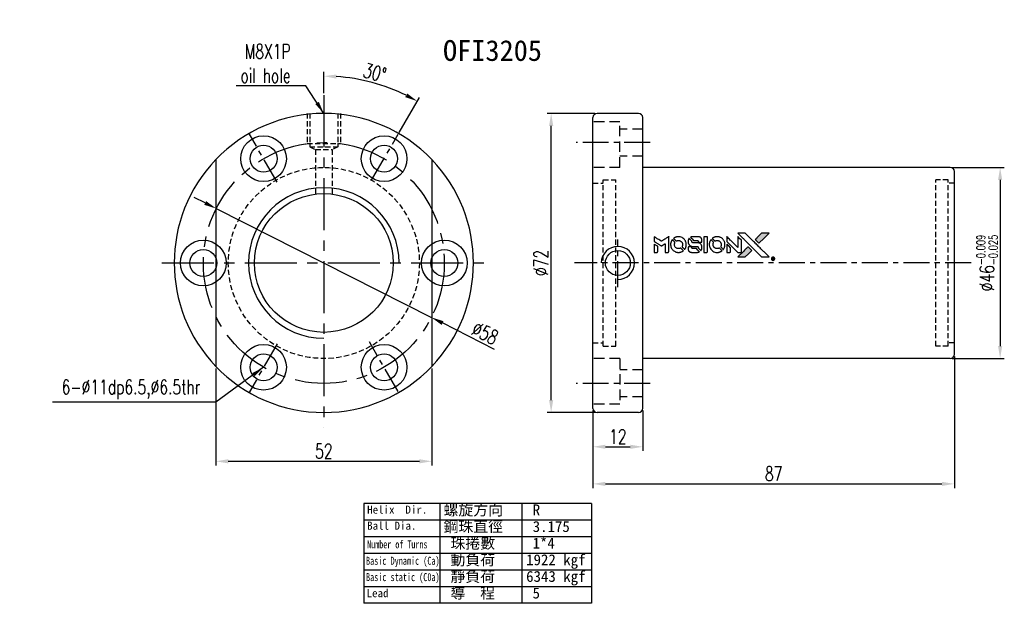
# Model space of a CAD drawing. Extents: x 607 to 844, y 21 to 162.
import ezdxf

# ---------------------------------------------------------------- set-up
doc = ezdxf.new("R2010")
doc.units = 0
doc.header["$MEASUREMENT"] = 0
doc.linetypes.add('CENTER', pattern=[2, 1.25, -0.25, 0.25, -0.25])
doc.linetypes.add('HIDDEN', pattern=[0.375, 0.25, -0.125])
doc.layers.get('0').update_dxf_attribs({"linetype": 'CONTINUOUS'})
for name, color, linetype in [('CEN', 1, 'CENTER'), ('DIM', 4, 'CONTINUOUS'), ('HID', 2, 'HIDDEN'), ('OUT', 3, 'CONTINUOUS')]:
    doc.layers.add(name, color=color, linetype=linetype)
doc.styles.add('CHN', font='SIMPLEX.shx', dxfattribs={"width": 0.7, "bigfont": 'CHINESET.shx'})
doc.styles.add('DIM-7', font='SIMPLEX.shx', dxfattribs={"width": 0.7, "bigfont": 'chineset.shx'})
doc.styles.add('T', font='kaiu.ttf')
doc.dimstyles.get("Standard").update_dxf_attribs({"dimscale": 0, "dimtxt": 4, "dimasz": 3, "dimexe": 1, "dimexo": 0.5, "dimgap": 1, "dimtad": 1, "dimdsep": 46, "dimtxsty": 'CHN', "dimcen": 0.09, "dimclrd": 256, "dimclre": 256, "dimclrt": 256, "dimadec": 0, "dimazin": 0, "dimtp": 1, "dimtm": 1, "dimtfac": 0.6, "dimtix": 1, "dimtmove": 2, "dimatfit": 3, "dimfxl": 1, "dimtvp": 0.85, "dimtolj": 1, "dimarcsym": 0})

# ---------------------------------------------------------------- blocks, each defined once
blk = doc.blocks.new('*D15')
at = {"layer": 'DIM', "color": 0, "lineweight": -2, "transparency": 16777216}
for p, q in [((654.07, 77.65), (654.07, 54.29)), ((706.07, 77.65), (706.07, 54.29)), ((657.07, 55.29), (703.07, 55.29))]:
    blk.add_line(p, q, dxfattribs=at)
at = {"layer": 'DIM', "color": 0, "transparency": 16777216}
for points in [[(657.07, 55.79), (657.07, 54.79), (654.07, 55.29)], [(703.07, 55.79), (703.07, 54.79), (706.07, 55.29)]]:
    blk.add_solid(points, dxfattribs=at)
at = {"layer": 'DIM', "color": 0, "transparency": 16777216, "insert": (680.07, 57.74), "char_height": 3.5, "attachment_point": 5, "style": 'CHN'}
blk.add_mtext('\\A1;52', dxfattribs=at)
blk = doc.blocks.new('*D16')
at = {"layer": 'DIM', "color": 0, "lineweight": -2, "transparency": 16777216}
for p, q in [((744.83, 67.55), (744.83, 57.79)), ((756.83, 67.55), (756.83, 57.79)), ((747.83, 58.79), (753.83, 58.79))]:
    blk.add_line(p, q, dxfattribs=at)
at = {"layer": 'DIM', "color": 0, "transparency": 16777216}
for points in [[(747.83, 59.29), (747.83, 58.29), (744.83, 58.79)], [(753.83, 59.29), (753.83, 58.29), (756.83, 58.79)]]:
    blk.add_solid(points, dxfattribs=at)
at = {"layer": 'DIM', "color": 0, "transparency": 16777216, "insert": (750.83, 61.24), "char_height": 3.5, "attachment_point": 5, "style": 'CHN'}
blk.add_mtext('\\A1;12', dxfattribs=at)
blk = doc.blocks.new('*D17')
at = {"layer": 'DIM', "color": 0, "lineweight": -2, "transparency": 16777216}
for p, q in [((745.33, 139.05), (733.78, 139.05)), ((734.78, 70.05), (734.78, 136.05)), ((745.33, 67.05), (733.78, 67.05))]:
    blk.add_line(p, q, dxfattribs=at)
at = {"layer": 'DIM', "color": 0, "transparency": 16777216}
for points in [[(734.28, 136.05), (735.28, 136.05), (734.78, 139.05)], [(734.28, 70.05), (735.28, 70.05), (734.78, 67.05)]]:
    blk.add_solid(points, dxfattribs=at)
at = {"layer": 'DIM', "color": 0, "transparency": 16777216, "insert": (732.33, 103.05), "char_height": 3.5, "attachment_point": 5, "rotation": 90, "style": 'CHN'}
blk.add_mtext('\\A1;%%C72', dxfattribs=at)
blk = doc.blocks.new('*D18')
at = {"layer": 'DIM', "color": 0, "lineweight": -2, "transparency": 16777216}
for p, q in [((831.33, 126.05), (843.84, 126.05)), ((842.84, 123.05), (842.84, 83.05)), ((831.33, 80.05), (843.84, 80.05))]:
    blk.add_line(p, q, dxfattribs=at)
at = {"layer": 'DIM', "color": 0, "transparency": 16777216}
for points in [[(842.34, 123.05), (843.34, 123.05), (842.84, 126.05)], [(842.34, 83.05), (843.34, 83.05), (842.84, 80.05)]]:
    blk.add_solid(points, dxfattribs=at)
at = {"layer": 'DIM', "color": 0, "transparency": 16777216, "insert": (839.69, 103.05), "char_height": 3.5, "attachment_point": 5, "rotation": 90, "style": 'CHN'}
blk.add_mtext('\\A1;%%C46{\\H2.100000;\\S-0.009^ -0.025;}', dxfattribs=at)
blk = doc.blocks.new('*D19')
at = {"layer": 'DIM', "color": 0, "lineweight": -2, "transparency": 16777216}
for p, q in [((651.51, 117.5), (648.84, 118.85)), ((654.19, 116.14), (705.94, 89.95)), ((721.16, 82.25), (708.62, 88.6))]:
    blk.add_line(p, q, dxfattribs=at)
at = {"layer": 'DIM', "color": 0, "transparency": 16777216}
for points in [[(651.74, 117.94), (651.29, 117.05), (654.19, 116.14)], [(708.84, 89.04), (708.39, 88.15), (705.94, 89.95)]]:
    blk.add_solid(points, dxfattribs=at)
at = {"layer": 'DIM', "color": 0, "transparency": 16777216, "insert": (718.89, 86.15), "char_height": 3.5, "attachment_point": 5, "rotation": 333.1572, "style": 'CHN'}
blk.add_mtext('\\A1;∅58', dxfattribs=at)
blk = doc.blocks.new('*D20')
at = {"layer": 'DIM', "color": 0, "lineweight": -2, "transparency": 16777216}
for p, q in [((680.07, 143.96), (680.07, 149.03)), ((698.22, 134.48), (703.06, 142.87))]:
    blk.add_line(p, q, dxfattribs=at)
blk.add_arc((680.07, 103.05), 44.98, 63.8222, 86.1778, dxfattribs=at)
at = {"layer": 'DIM', "color": 0, "transparency": 16777216}
for points in [[(683.05, 147.43), (683.08, 148.42), (680.07, 148.03)], [(700.14, 143.85), (699.67, 142.97), (702.56, 142)]]:
    blk.add_solid(points, dxfattribs=at)
at = {"layer": 'DIM', "color": 0, "transparency": 16777216, "insert": (692.34, 148.86), "char_height": 3.5, "attachment_point": 5, "rotation": 345, "style": 'CHN'}
blk.add_mtext('\\A1;30°', dxfattribs=at)
blk = doc.blocks.new('*D22')
at = {"layer": 'DIM', "color": 0, "lineweight": -2, "transparency": 16777216}
for p, q in [((831.83, 80.55), (831.83, 48.86)), ((744.83, 67.55), (744.83, 48.86)), ((747.83, 49.86), (828.83, 49.86))]:
    blk.add_line(p, q, dxfattribs=at)
at = {"layer": 'DIM', "color": 0, "transparency": 16777216}
for points in [[(747.83, 50.36), (747.83, 49.36), (744.83, 49.86)], [(828.83, 50.36), (828.83, 49.36), (831.83, 49.86)]]:
    blk.add_solid(points, dxfattribs=at)
at = {"layer": 'DIM', "color": 0, "transparency": 16777216, "insert": (788.33, 52.31), "char_height": 3.5, "attachment_point": 5, "style": 'CHN'}
blk.add_mtext('\\A1;87', dxfattribs=at)

msp = doc.modelspace()

# ---------------------------------------------------------------- hatches: boundary and pattern name
at = {"linetype": 'Continuous'}
h = msp.add_hatch(color=256, dxfattribs=at)
h.dxf.hatch_style = 1
h.paths.add_polyline_path([(787.23, 110.244), (786.335, 110.244), (785.44, 110.244), (784.67, 109.468, 0.000288), (784.374, 109.17, 0.000479), (784.125, 108.918, 0.000013), (783.9, 108.69, 0.197177), (783.899, 108.687, 0.1112764), (783.899, 108.685, 0.0015954), (784.172, 108.409, 0.0005055), (784.342, 108.239), (784.785, 107.795), (786.007, 109.02)])
h.paths.add_polyline_path([(782.258, 105.272), (783.041, 106.055), (782.596, 106.499, 0.000476), (782.426, 106.67, 0.0015067), (782.15, 106.943, 0.2256647), (782.146, 106.943, 0.0011115), (781.772, 106.571, 0.0003511), (781.54, 106.339, 0.000108), (780.561, 105.355, 0.0006916), (780.066, 104.857, 0.0000771), (779.724, 104.511, 0.1975269), (779.719, 104.499, 0.2961744), (779.722, 104.494, 0.0041949), (780.161, 104.489, 0.0005293), (780.597, 104.489), (781.474, 104.489)])

# ---------------------------------------------------------------- linework, layer by layer
for points in [[(759.54, 108.81), (759.54, 108.241), (759.697, 108.145, -0.000297), (759.792, 108.087, -0.000037), (760.001, 107.959, -0.000043), (760.249, 107.807, -0.000036), (760.513, 107.645, 0.000044), (760.771, 107.487, 0.000063), (761.001, 107.346, 0.000035), (761.196, 107.227, 0.0009), (761.249, 107.194), (761.324, 107.148), (761.425, 107.21, 0.001175), (761.482, 107.245, 0.000208), (761.59, 107.312, 0.000225), (761.716, 107.391, 0.000203), (761.847, 107.473, -0.000711), (761.972, 107.55, -0.001119), (762.079, 107.617, -0.000263), (762.173, 107.674, -0.04589), (762.184, 107.68, -0.519312), (762.193, 107.673, -0.001914), (762.196, 107.521, -0.003124), (762.198, 107.269, -0.000285), (762.198, 106.641), (762.198, 105.597), (762.562, 105.597, 0.001727), (762.823, 105.598, 0.025279), (762.915, 105.604, 0.073886), (762.969, 105.618, 0.07426), (763.016, 105.647, 0.03264), (763.028, 105.658, 0.01784), (763.041, 105.674, 0.017712), (763.054, 105.691, 0.026854), (763.063, 105.706), (763.082, 105.743), (763.085, 107.563), (763.087, 109.384), (763.067, 109.371, -0.004595), (763.053, 109.362, -0.00016), (762.998, 109.327, -0.000298), (762.932, 109.286, -0.000208), (762.858, 109.241, 0.000986), (762.641, 109.106, 0.00025), (762.29, 108.886, 0.000268), (761.915, 108.651, 0.000436), (761.597, 108.451, -0.002932), (761.492, 108.386, -0.004718), (761.402, 108.332, -0.001113), (761.323, 108.285, -0.227179), (761.314, 108.285, -0.045982), (761.305, 108.289, -0.000145), (761.199, 108.354, -0.000825), (761.079, 108.428, -0.000517), (760.938, 108.515, 0.000056), (760.457, 108.814, 0.000289), (760.191, 108.979, 0.000481), (759.993, 109.102, 0.000418), (759.785, 109.23), (759.54, 109.38)], [(765.221, 109.363, 0.024131), (765.059, 109.338, 0.022344), (764.896, 109.297, 0.021883), (764.734, 109.241, 0.020884), (764.575, 109.17, 0.010669), (764.485, 109.122, 0.010389), (764.396, 109.071, 0.010913), (764.317, 109.02, 0.022227), (764.257, 108.977), (764.235, 108.959), (764.521, 108.678, 0.002452), (764.633, 108.569, 0.003628), (764.732, 108.475, 0.001662), (764.818, 108.395, 0.070159), (764.838, 108.381, 0.047671), (764.854, 108.375, 0.018624), (764.878, 108.369, 0.017921), (764.904, 108.365, 0.018804), (764.93, 108.362, 0.018255), (764.966, 108.362, 0.041312), (764.993, 108.365, 0.037164), (765.021, 108.372, 0.012342), (765.061, 108.387, -0.015101), (765.156, 108.422, -0.035998), (765.23, 108.441, -0.033244), (765.308, 108.449, -0.011249), (765.423, 108.452, -0.004059), (765.517, 108.451, -0.019693), (765.57, 108.448, -0.027943), (765.614, 108.442, -0.014411), (765.668, 108.429, -0.033089), (765.796, 108.385, -0.033887), (765.915, 108.325, -0.034021), (766.026, 108.25, -0.033942), (766.125, 108.16, -0.02816), (766.213, 108.057, -0.035032), (766.283, 107.952, -0.035269), (766.337, 107.839, -0.029196), (766.378, 107.712, -0.037862), (766.405, 107.565, -0.043657), (766.407, 107.424, -0.043064), (766.385, 107.282, -0.035184), (766.338, 107.136, 0.033699), (766.316, 107.067, 0.052815), (766.307, 107.005, 0.059167), (766.311, 106.948, 0.058972), (766.329, 106.893, 0.059208), (766.356, 106.851, 0.021125), (766.402, 106.797, 0.008691), (766.489, 106.709, 0.000851), (766.701, 106.499, 0.001873), (766.81, 106.393, 0.013884), (766.864, 106.344, 0.022355), (766.897, 106.318, 0.341453), (766.91, 106.319, 0.073011), (766.937, 106.349, 0.004587), (767.002, 106.449, 0.00748), (767.066, 106.552, 0.016837), (767.111, 106.633, 0.028606), (767.197, 106.83, 0.031352), (767.258, 107.03, 0.031004), (767.293, 107.238, 0.0268), (767.305, 107.459, 0.026698), (767.293, 107.693, 0.03002), (767.255, 107.915, 0.030357), (767.192, 108.129, 0.028554), (767.102, 108.339, 0.062944), (766.843, 108.727, 0.062206), (766.495, 109.041, 0.062448), (766.081, 109.258, 0.064355), (765.631, 109.363, 0.017377), (765.541, 109.369, 0.008369), (765.426, 109.371, 0.008367), (765.31, 109.369, 0.01757)], [(768.75, 109.367, 0.018538), (768.693, 109.359, 0.010695), (768.625, 109.346, 0.01068), (768.558, 109.331, 0.017678), (768.501, 109.314, 0.013849), (768.438, 109.291, 0.011814), (768.372, 109.263, 0.004513), (768.311, 109.235, 0.290035), (768.305, 109.226, 0.196418), (768.307, 109.221, 0.000124), (768.416, 109.11, 0.001477), (768.537, 108.987, 0.000898), (768.681, 108.843), (769.058, 108.467), (769.528, 108.464, -0.001471), (769.884, 108.461, -0.028714), (769.994, 108.454, -0.097073), (770.055, 108.434, -0.084199), (770.108, 108.391, -0.042698), (770.133, 108.357, -0.053912), (770.15, 108.322, -0.051004), (770.159, 108.283, -0.032967), (770.162, 108.236, 0.00807), (770.162, 108.212, 0.003023), (770.164, 108.178, 0.002994), (770.166, 108.141, 0.003629), (770.168, 108.107), (770.173, 108.026), (770.534, 108.026, 0.001618), (770.706, 108.027, 0.005206), (770.82, 108.029, 0.00535), (770.9, 108.032, 0.060675), (770.931, 108.037, 0.048484), (770.948, 108.044, 0.02389), (770.968, 108.056, 0.022812), (770.989, 108.071, 0.02462), (771.008, 108.088, 0.061781), (771.045, 108.133, 0.080179), (771.065, 108.182, 0.048561), (771.075, 108.253, 0.010021), (771.077, 108.378, 0.016602), (771.072, 108.546, 0.031409), (771.054, 108.68, 0.036474), (771.022, 108.797, 0.03439), (770.974, 108.91, 0.065928), (770.849, 109.089, 0.069066), (770.685, 109.226, 0.065697), (770.482, 109.318, 0.051559), (770.244, 109.363, 0.020904), (770.117, 109.369, 0.000451), (769.494, 109.371, 0.000419), (768.868, 109.372, 0.022759)], [(771.511, 107.487), (771.513, 105.602), (771.883, 105.602), (772.253, 105.602), (772.296, 105.624, 0.071429), (772.333, 105.65, 0.054799), (772.365, 105.688, 0.053585), (772.388, 105.732, 0.060698), (772.4, 105.779, 0.033975), (772.406, 105.856, 0.000112), (772.406, 106.815, 0.000726), (772.404, 107.754, 0.001084), (772.4, 108.574), (772.394, 109.373), (771.951, 109.373), (771.508, 109.373)], [(774.518, 109.363, 0.023681), (774.362, 109.339, 0.022402), (774.205, 109.3, 0.021929), (774.05, 109.246, 0.020503), (773.896, 109.178, 0.013745), (773.808, 109.132, 0.009767), (773.713, 109.075, 0.009658), (773.625, 109.019, 0.027804), (773.568, 108.976), (773.547, 108.958), (773.823, 108.681, 0.002053), (773.957, 108.548, 0.006738), (774.047, 108.462, 0.007826), (774.111, 108.404, 0.063909), (774.144, 108.382, 0.061532), (774.193, 108.365, 0.068674), (774.244, 108.361, 0.052072), (774.304, 108.37, 0.019648), (774.385, 108.396, -0.018366), (774.485, 108.427, -0.0288), (774.573, 108.446, -0.029061), (774.662, 108.455, -0.019155), (774.764, 108.455, -0.053809), (774.986, 108.422, -0.058833), (775.188, 108.343, -0.058566), (775.368, 108.219, -0.052525), (775.521, 108.052, -0.044733), (775.607, 107.911, -0.040573), (775.67, 107.752, -0.041123), (775.706, 107.587, -0.04951), (775.712, 107.429, -0.017369), (775.704, 107.354, -0.024255), (775.692, 107.289, -0.023787), (775.674, 107.224, -0.015798), (775.646, 107.151, 0.010631), (775.628, 107.105, 0.033653), (775.619, 107.073, 0.037806), (775.615, 107.042, 0.016307), (775.614, 107.001, 0.068179), (775.625, 106.921, 0.095747), (775.657, 106.857, 0.033418), (775.733, 106.771, 0.002133), (775.972, 106.537, 0.001452), (776.108, 106.406, 0.012393), (776.17, 106.349, 0.020479), (776.207, 106.319, 0.344362), (776.222, 106.32, 0.074287), (776.251, 106.353, 0.005454), (776.317, 106.455, 0.008391), (776.381, 106.562, 0.017097), (776.428, 106.648, 0.027375), (776.504, 106.827, 0.02835), (776.559, 107.012, 0.027723), (776.594, 107.205, 0.023913), (776.61, 107.41, 0.027047), (776.604, 107.657, 0.031685), (776.57, 107.889, 0.032425), (776.509, 108.109, 0.031013), (776.419, 108.324, 0.037914), (776.268, 108.578, 0.040153), (776.083, 108.801, 0.039834), (775.863, 108.993, 0.036173), (775.609, 109.155, 0.040752), (775.36, 109.264, 0.035885), (775.085, 109.337, 0.035491), (774.8, 109.371, 0.037615)], [(777.052, 108.819), (777.052, 108.246), (778.379, 106.922), (779.706, 105.598), (780.075, 105.6, 0.0008), (780.313, 105.601, 0.010795), (780.4, 105.604, 0.030495), (780.448, 105.61, 0.080372), (780.48, 105.621, 0.03816), (780.512, 105.641, 0.041799), (780.539, 105.665, 0.042486), (780.561, 105.694, 0.042078), (780.578, 105.725, 0.099276), (780.588, 105.77, 0.003302), (780.591, 105.954, 0.002586), (780.593, 106.276, 0.000204), (780.591, 107.133), (780.589, 108.506), (780.147, 108.946), (779.706, 109.386), (779.701, 108.067), (779.697, 106.748), (778.399, 108.052, 0.000253), (777.899, 108.554, 0.000412), (777.475, 108.979, 0.000041), (777.095, 109.359, 0.041338), (777.077, 109.374), (777.052, 109.391)], [(780.771, 109.168, -0.000056), (781.306, 108.632, -0.000021), (782.057, 107.879, -0.000021), (782.875, 107.059, -0.000025), (783.642, 106.29), (785.439, 104.489), (786.33, 104.491), (787.22, 104.493), (786.019, 105.702, 0.000274), (785.442, 106.283, 0.000123), (784.682, 107.045, 0.000121), (783.879, 107.851, 0.000165), (783.154, 108.577), (781.49, 110.244), (780.593, 110.244), (779.697, 110.244)], [(784.67, 109.468, 0.000288), (784.374, 109.17, 0.000479), (784.125, 108.918, 0.000013), (783.9, 108.69, 0.197177), (783.899, 108.687, 0.197497), (783.9, 108.683, 0.00004), (784.029, 108.553, 0.000836), (784.172, 108.409, 0.000505), (784.342, 108.239), (784.785, 107.795), (786.007, 109.02), (787.23, 110.244), (786.335, 110.244), (785.44, 110.244)], [(759.54, 106.601), (759.54, 105.597), (759.906, 105.597, 0.000842), (760.138, 105.598, 0.010591), (760.226, 105.6, 0.028995), (760.275, 105.605, 0.069543), (760.31, 105.616, 0.051063), (760.343, 105.635, 0.039932), (760.373, 105.662, 0.039414), (760.4, 105.695, 0.045845), (760.419, 105.729, 0.094811), (760.428, 105.764, 0.007124), (760.431, 105.862, 0.004713), (760.433, 106.03, 0.000534), (760.433, 106.411), (760.433, 107.062), (760.341, 107.119, 0.000828), (760.073, 107.284, 0.000879), (759.81, 107.445, 0.000048), (759.552, 107.602, 0.137596), (759.544, 107.604, 0.413028), (759.543, 107.602, 0.000016), (759.542, 107.309, 0.000623), (759.541, 106.985, 0.000374)], [(763.891, 108.596, 0.064158), (763.657, 108.159, 0.06356), (763.541, 107.675, 0.064004), (763.551, 107.181, 0.066747), (763.686, 106.713, 0.04321), (763.846, 106.42, 0.044737), (764.053, 106.163, 0.044901), (764.301, 105.947, 0.044184), (764.585, 105.778, 0.026293), (764.8, 105.688, 0.033344), (765.008, 105.629, 0.033227), (765.223, 105.597, 0.025815), (765.458, 105.591, 0.023119), (765.684, 105.607, 0.031044), (765.885, 105.644, 0.031337), (766.079, 105.705, 0.024258), (766.282, 105.795, 0.015622), (766.353, 105.833, 0.008495), (766.438, 105.884, 0.008415), (766.519, 105.937, 0.020814), (766.575, 105.979), (766.601, 106), (766.33, 106.274, 0.002843), (766.127, 106.477, 0.033917), (766.043, 106.549, 0.087906), (765.98, 106.581, 0.073302), (765.906, 106.592, 0.022047), (765.87, 106.59, 0.026465), (765.836, 106.585, 0.022233), (765.798, 106.576, 0.009985), (765.75, 106.561, -0.039011), (765.575, 106.518, -0.044398), (765.403, 106.504, -0.045096), (765.234, 106.521, -0.04265), (765.067, 106.569, -0.071154), (764.832, 106.698, -0.068827), (764.639, 106.89, -0.068713), (764.505, 107.127, -0.070507), (764.442, 107.39, -0.028605), (764.438, 107.502, -0.031418), (764.447, 107.611, -0.031044), (764.47, 107.718, -0.02668), (764.507, 107.828, 0.038913), (764.527, 107.893, 0.043732), (764.535, 107.958, 0.047754), (764.532, 108.017, 0.075756), (764.518, 108.066, 0.07294), (764.501, 108.091, 0.003456), (764.432, 108.166, 0.005023), (764.341, 108.261, 0.002422), (764.223, 108.38, 0.000819), (764.116, 108.488, 0.001349), (764.026, 108.578, 0.0001), (763.944, 108.658, 0.205335), (763.941, 108.66, 0.219821), (763.938, 108.658, 0.002494), (763.924, 108.641, 0.007089), (763.908, 108.62, 0.004494)], [(767.874, 106.927, 0.065483), (767.831, 106.905, 0.053271), (767.791, 106.872, 0.052018), (767.759, 106.83, 0.0556), (767.736, 106.783, 0.036839), (767.728, 106.753, 0.026922), (767.723, 106.718, 0.016905), (767.721, 106.67, 0.004317), (767.721, 106.592, 0.016369), (767.727, 106.429, 0.029936), (767.744, 106.298, 0.03418), (767.774, 106.181, 0.031327), (767.821, 106.067, 0.046935), (767.906, 105.927, 0.054053), (768.012, 105.813, 0.053701), (768.141, 105.723, 0.045364), (768.293, 105.657, 0.032479), (768.428, 105.621, 0.03386), (768.565, 105.605, 0.013578), (768.779, 105.599, 0.001155), (769.331, 105.6, 0.000413), (769.804, 105.602, 0.005008), (769.986, 105.605, 0.013199), (770.089, 105.611, 0.033956), (770.163, 105.622, 0.013909), (770.239, 105.64, 0.010864), (770.321, 105.665, 0.010938), (770.396, 105.691, 0.028702), (770.448, 105.714), (770.487, 105.734), (770.107, 106.119), (769.726, 106.505), (769.282, 106.504, -0.001504), (769.092, 106.505, -0.00328), (768.946, 106.506, -0.001901), (768.832, 106.509, -0.061333), (768.805, 106.513, -0.063621), (768.766, 106.529, -0.048633), (768.729, 106.556, -0.046769), (768.696, 106.591, -0.047961), (768.671, 106.63, -0.02678), (768.656, 106.664, -0.050957), (768.648, 106.693, -0.029398), (768.644, 106.732, -0.00401), (768.641, 106.813), (768.637, 106.944), (768.28, 106.944, 0.001061), (768.066, 106.943, 0.009147), (767.971, 106.941, 0.020721), (767.914, 106.936, 0.051619)], [(767.924, 108.878, 0.023289), (767.867, 108.788, 0.026845), (767.821, 108.697, 0.026047), (767.783, 108.6, 0.019751), (767.753, 108.489, 0.013249), (767.74, 108.427, 0.025169), (767.733, 108.376, 0.016532), (767.73, 108.313, 0.002937), (767.729, 108.193, 0.003317), (767.73, 108.087, 0.011808), (767.732, 108.019, 0.01777), (767.737, 107.968, 0.021476), (767.745, 107.921, 0.04325), (767.808, 107.72, 0.045753), (767.903, 107.538, 0.04649), (768.028, 107.378, 0.047672), (768.18, 107.246, 0.025315), (768.245, 107.204, 0.015208), (768.326, 107.161, 0.01512), (768.411, 107.122, 0.022488), (768.487, 107.093, 0.027857), (768.606, 107.063, 0.034138), (768.72, 107.048, 0.014286), (768.894, 107.042, 0.00124), (769.336, 107.041, -0.00103), (769.607, 107.04, -0.002552), (769.805, 107.038, -0.001594), (769.956, 107.036, -0.047676), (769.994, 107.031, -0.085307), (770.06, 107.005, -0.097789), (770.11, 106.959, -0.085947), (770.143, 106.892, -0.051339), (770.159, 106.805, 0.014634), (770.162, 106.775, 0.015028), (770.167, 106.746, 0.014927), (770.173, 106.721, 0.059415), (770.179, 106.706, 0.070595), (770.202, 106.674, 0.00028), (770.515, 106.358, 0.000111), (770.835, 106.034, 0.200239), (770.849, 106.029, 0.268906), (770.857, 106.034, 0.001866), (770.902, 106.112, 0.007532), (770.942, 106.187, 0.017818), (770.97, 106.244, 0.013256), (770.996, 106.308, 0.011636), (771.019, 106.375, 0.011528), (771.04, 106.445, 0.012303), (771.057, 106.513, 0.0423), (771.071, 106.62, 0.013657), (771.074, 106.78, 0.013857), (771.068, 106.942, 0.037428), (771.052, 107.056, 0.014927), (771.034, 107.131, 0.0122), (771.009, 107.211, 0.012518), (770.983, 107.285, 0.023062), (770.956, 107.344, 0.065961), (770.813, 107.557, 0.06055), (770.614, 107.732, 0.059676), (770.377, 107.856, 0.060497), (770.118, 107.92, 0.025683), (770.063, 107.924, 0.001528), (769.895, 107.927, 0.002124), (769.684, 107.929, 0.001173), (769.425, 107.929, -0.000809), (768.972, 107.93, -0.017164), (768.838, 107.935, -0.063931), (768.767, 107.95, -0.108429), (768.716, 107.981, -0.052941), (768.687, 108.015, -0.063675), (768.668, 108.052, -0.050562), (768.656, 108.1, -0.020337), (768.649, 108.167, 0.009897), (768.645, 108.208, 0.016482), (768.641, 108.243, 0.019019), (768.635, 108.27, 0.06043), (768.628, 108.287, 0.076267), (768.599, 108.327, 0.00054), (768.303, 108.619, 0.000307), (768, 108.918, 0.142594), (767.976, 108.931, 0.232419), (767.969, 108.929, 0.022995), (767.956, 108.917, 0.024627), (767.941, 108.9, 0.015407)], [(773.195, 108.593, 0.018008), (773.142, 108.511, 0.009842), (773.082, 108.408, 0.009807), (773.026, 108.301, 0.015716), (772.982, 108.207, 0.048467), (772.876, 107.869, 0.045841), (772.834, 107.511, 0.046006), (772.859, 107.153, 0.049638), (772.948, 106.815, 0.064819), (773.181, 106.375, 0.06695), (773.517, 106.014, 0.066691), (773.937, 105.755, 0.063505), (774.418, 105.609, 0.03135), (774.541, 105.596, 0.010439), (774.722, 105.593, 0.010391), (774.903, 105.596, 0.032408), (775.024, 105.609, 0.015696), (775.166, 105.639, 0.018095), (775.3, 105.676, 0.018551), (775.428, 105.721, 0.018352), (775.552, 105.777, 0.015568), (775.634, 105.82, 0.009832), (775.727, 105.875, 0.009795), (775.814, 105.932, 0.023727), (775.876, 105.978), (775.9, 105.998), (775.629, 106.273, 0.001528), (775.476, 106.428, 0.010022), (775.397, 106.504, 0.019586), (775.346, 106.547, 0.061865), (775.308, 106.571, 0.055054), (775.249, 106.589, 0.061607), (775.191, 106.594, 0.048725), (775.123, 106.584, 0.020221), (775.033, 106.558, -0.017722), (774.936, 106.53, -0.02685), (774.851, 106.513, -0.02759), (774.765, 106.506, -0.020233), (774.67, 106.506, -0.04793), (774.489, 106.533, -0.048386), (774.317, 106.593, -0.047866), (774.157, 106.686, -0.044964), (774.015, 106.81, -0.04333), (773.896, 106.958, -0.050921), (773.811, 107.116, -0.051473), (773.761, 107.287, -0.0459), (773.744, 107.472, -0.019014), (773.747, 107.561, -0.024114), (773.757, 107.643, -0.025081), (773.775, 107.721, -0.023892), (773.8, 107.798, 0.008624), (773.823, 107.858, 0.026486), (773.835, 107.9, 0.035074), (773.84, 107.936, 0.02756), (773.842, 107.976, 0.087163), (773.829, 108.039, 0.073291), (773.795, 108.099, 0.028074), (773.721, 108.183, 0.002594), (773.524, 108.382), (773.244, 108.662)], [(777.052, 106.596), (777.052, 105.597), (777.425, 105.599), (777.797, 105.602), (777.841, 105.629, 0.03146), (777.86, 105.642, 0.026444), (777.879, 105.66, 0.026444), (777.896, 105.679, 0.031457), (777.91, 105.698), (777.937, 105.741), (777.939, 106.236), (777.942, 106.731), (777.504, 107.163, 0.000745), (777.336, 107.329, 0.001228), (777.193, 107.468, 0.000087), (777.064, 107.593, 0.195134), (777.059, 107.595, 0.412117), (777.057, 107.592, 0.000048), (777.054, 107.302, 0.00109), (777.053, 106.979, 0.000653)], [(781.54, 106.339, 0.000108), (780.561, 105.355, 0.000692), (780.065, 104.856, 0.000077), (779.724, 104.511, 0.197527), (779.719, 104.499, 0.410182), (779.725, 104.493, 0.000493), (779.907, 104.491, 0.002424), (780.16, 104.489, 0.000529), (780.597, 104.489), (781.474, 104.489), (782.258, 105.272), (783.041, 106.055), (782.596, 106.499, 0.000476), (782.426, 106.67, 0.000789), (782.281, 106.813, 0.000035), (782.151, 106.943, 0.19758), (782.148, 106.944, 0.198396), (782.144, 106.943, 0.000019), (781.967, 106.766, 0.000582), (781.772, 106.571, 0.000351)], [(788.081, 104.457, 0.082374), (787.966, 104.405, 0.083404), (787.875, 104.319, 0.082663), (787.816, 104.206, 0.07897), (787.796, 104.079, 0.084941), (787.82, 103.937, 0.08953), (787.89, 103.814, 0.090743), (787.998, 103.725, 0.090193), (788.13, 103.679, 0.10067), (788.28, 103.686, 0.099454), (788.417, 103.751, 0.097736), (788.519, 103.865, 0.09365), (788.572, 104.011, 0.07584), (788.574, 104.123, 0.068415), (788.542, 104.234, 0.068328), (788.482, 104.333, 0.075277), (788.398, 104.409, 0.059367), (788.328, 104.444, 0.048986), (788.246, 104.465, 0.048519), (788.161, 104.47, 0.055347)], [(788.026, 104.071), (788.026, 103.846), (788.052, 103.846), (788.078, 103.846), (788.081, 103.941), (788.083, 104.035), (788.138, 104.038), (788.193, 104.041), (788.231, 103.981, -0.003356), (788.248, 103.955, -0.002757), (788.264, 103.928, -0.002784), (788.28, 103.902, -0.007382), (788.29, 103.884, 0.019487), (788.303, 103.862, 0.098302), (788.313, 103.852, 0.116932), (788.325, 103.848, 0.032798), (788.345, 103.846), (788.38, 103.846), (788.355, 103.888, 0.005748), (788.343, 103.908, 0.002522), (788.327, 103.934, 0.002495), (788.31, 103.962, 0.00334), (788.293, 103.987), (788.256, 104.044), (788.286, 104.06, 0.066516), (788.316, 104.081, 0.085926), (788.337, 104.107, 0.082934), (788.348, 104.14, 0.05747), (788.349, 104.179, 0.023576), (788.346, 104.201, 0.043538), (788.342, 104.22, 0.050891), (788.335, 104.235, 0.049897), (788.325, 104.248, 0.067884), (788.295, 104.272, 0.077412), (788.262, 104.286, 0.049266), (788.215, 104.293, 0.012208), (788.136, 104.295), (788.026, 104.295)], [(788.267, 104.224, -0.120545), (788.283, 104.203, -0.09136), (788.29, 104.174, -0.087576), (788.287, 104.144, -0.098026), (788.273, 104.118, -0.079907), (788.26, 104.106, -0.087697), (788.245, 104.1, -0.041371), (788.22, 104.096, -0.005557), (788.168, 104.094), (788.079, 104.091), (788.079, 104.167), (788.079, 104.242), (788.161, 104.242, -0.007471), (788.207, 104.242, -0.035301), (788.233, 104.239, -0.060486), (788.251, 104.234, -0.063546)]]:
    msp.add_lwpolyline(points, format="xyb", close=True)
at = {"layer": 'CEN', "color": 7, "ltscale": 10}
for p, q in [((680.067, 143.46), (680.067, 63.449)), ((641.067, 103.047), (719.067, 103.047))]:
    msp.add_line(p, q, dxfattribs=at)
at = {"layer": 'CEN', "color": 7, "ltscale": 5}
for p, q in [((668.837, 122.496), (662.067, 134.223)), ((691.559, 122.952), (697.965, 134.048)), ((758.618, 132.047), (740.83, 132.047)), ((750.83, 97.199), (750.83, 108.732)), ((835.83, 103.047), (740.419, 103.047)), ((668.837, 83.597), (662.067, 71.87)), ((697.933, 72.101), (691.018, 84.078)), ((758.618, 74.047), (740.83, 74.047))]:
    msp.add_line(p, q, dxfattribs=at)
at = {"layer": 'CEN', "color": 7, "ltscale": 10}
msp.add_circle((680.067, 103.047), 29, dxfattribs=at)
at = {"layer": 'DIM', "color": 7}
for p, q in [((744.459, 45.123), (689.703, 45.123)), ((689.703, 45.123), (689.703, 21.103)), ((707.955, 45.123), (707.955, 21.103)), ((727.707, 45.123), (727.707, 21.103)), ((744.459, 45.123), (744.459, 21.103)), ((744.459, 41.119), (689.703, 41.119)), ((744.459, 37.116), (689.703, 37.116)), ((744.459, 33.113), (689.703, 33.113)), ((744.459, 29.11), (689.703, 29.11)), ((744.459, 25.107), (689.703, 25.107)), ((744.459, 21.103), (689.703, 21.103))]:
    msp.add_line(p, q, dxfattribs=at)
for centre, radius in [((651.067, 103.047), 5.5), ((709.067, 103.047), 5.5), ((651.067, 103.047), 3.25), ((709.067, 103.047), 3.25)]:
    msp.add_circle(centre, radius, dxfattribs=at)
for radius, start, end in [(36, 136.23826, 223.76174), (36, 316.23826, 43.76174), (18.125, 0, 270)]:
    msp.add_arc((680.067, 103.047), radius, start, end, dxfattribs=at)
at = {"layer": 'DIM', "color": 7, "ltscale": 5}
msp.add_arc((750.83, 103.047), 4, 270, 180, dxfattribs=at)
at = {"layer": 'HID', "color": 7, "ltscale": 5}
for p, q in [((676.067, 139.047), (676.067, 131.847)), ((676.667, 139.047), (676.667, 131.047)), ((683.467, 139.047), (683.467, 131.047)), ((684.067, 139.047), (684.067, 131.847)), ((676.067, 131.847), (684.067, 131.847)), ((676.667, 131.047), (678.067, 130.347)), ((676.667, 131.047), (683.467, 131.047)), ((678.067, 130.347), (678.067, 119.626)), ((678.067, 130.347), (682.067, 130.347)), ((683.467, 131.047), (682.067, 130.347)), ((682.067, 130.347), (682.067, 119.626)), ((744.83, 122.297), (747.33, 122.297)), ((747.33, 83.047), (747.33, 123.047)), ((747.33, 123.047), (750.33, 123.047)), ((750.33, 83.047), (750.33, 123.047)), ((827.33, 83.047), (827.33, 123.047)), ((830.33, 123.047), (827.33, 123.047)), ((830.33, 83.047), (830.33, 123.047)), ((831.83, 122.297), (830.33, 122.297)), ((744.83, 83.797), (747.33, 83.797)), ((747.33, 83.047), (750.33, 83.047)), ((830.33, 83.047), (827.33, 83.047)), ((831.83, 83.797), (830.33, 83.797))]:
    msp.add_line(p, q, dxfattribs=at)
at = {"layer": 'HID', "color": 7, "ltscale": 10}
for p, q in [((751.33, 137.047), (744.83, 137.047)), ((751.33, 126.047), (751.33, 137.047)), ((756.83, 135.297), (751.33, 135.297)), ((756.83, 128.797), (751.33, 128.797)), ((751.33, 126.047), (744.83, 126.047)), ((751.33, 80.047), (744.83, 80.047)), ((751.33, 80.047), (751.33, 69.047)), ((756.83, 77.297), (751.33, 77.297)), ((751.33, 69.047), (744.83, 69.047)), ((756.83, 70.797), (751.33, 70.797))]:
    msp.add_line(p, q, dxfattribs=at)
at = {"layer": 'HID', "color": 7, "ltscale": 5}
msp.add_circle((680.067, 103.047), 23, dxfattribs=at)
at = {"layer": 'OUT', "color": 7, "ltscale": 5}
for p, q in [((744.83, 68.047), (744.83, 138.047)), ((755.83, 139.047), (745.83, 139.047)), ((756.83, 68.047), (756.83, 138.047)), ((830.83, 126.047), (756.83, 126.047)), ((831.83, 81.047), (831.83, 125.047)), ((830.83, 80.047), (756.83, 80.047)), ((755.83, 67.047), (745.83, 67.047))]:
    msp.add_line(p, q, dxfattribs=at)
at = {"layer": 'OUT', "color": 7, "ltscale": 10}
for p, q in [((654.067, 127.946), (654.067, 78.147)), ((706.067, 127.946), (706.067, 78.147))]:
    msp.add_line(p, q, dxfattribs=at)
at = {"layer": 'OUT', "color": 7}
for centre, radius in [((665.567, 128.161), 5.5), ((694.567, 128.161), 5.5), ((665.567, 128.161), 3.25), ((694.567, 128.161), 3.25), ((680.067, 103.047), 16.7), ((665.567, 77.932), 5.5), ((694.567, 77.932), 5.5), ((665.567, 77.932), 3.25), ((694.567, 77.932), 3.25)]:
    msp.add_circle(centre, radius, dxfattribs=at)
at = {"layer": 'OUT', "color": 7, "ltscale": 5}
msp.add_circle((750.83, 103.047), 3, dxfattribs=at)
at = {"layer": 'OUT', "color": 7}
for start, end in [(43.76174, 136.23826), (223.76174, 316.23826)]:
    msp.add_arc((680.067, 103.047), 36, start, end, dxfattribs=at)
at = {"layer": 'OUT', "color": 7, "ltscale": 5}
for centre, start, end in [((745.83, 138.047), 90, 180), ((755.83, 138.047), 0, 90), ((830.83, 125.047), 0, 90), ((830.83, 81.047), 270, 0), ((745.83, 68.047), 180, 270), ((755.83, 68.047), 270, 0)]:
    msp.add_arc(centre, 1, start, end, dxfattribs=at)

# ---------------------------------------------------------------- texts
at = {"layer": 'DIM', "color": 7, "style": 'T'}
for s, height, p in [('螺旋方向', 2.625, (708.882, 42.281)), ('Helix  Dir.', 1.93536, (690.498, 42.687)), ('R', 2.625, (730.341, 42.281)), ('Ball Dia.', 1.9354, (690.498, 38.822)), ('鋼珠直徑', 2.625, (708.882, 38.278)), ('3.175', 2.625, (730.341, 38.278)), ('珠捲數', 2.625, (710.549, 34.274)), ('1*4', 2.625, (730.301, 34.274)), ('動負荷', 2.625, (710.549, 30.271)), ('1922 kgf', 2.625, (728.762, 30.271)), ('靜負荷', 2.625, (710.549, 26.268)), ('6343 kgf', 2.625, (728.762, 26.268)), ('Lead', 1.9354, (690.36, 22.581)), ('導  程', 2.625, (710.549, 22.265)), ('5', 2.625, (730.301, 22.265))]:
    msp.add_text(s, height=height, dxfattribs=at).set_placement(p)
for s, width, p in [('Number of Turns', 0.7, (690.498, 34.334)), ('Basic Dynamic (Ca)', 0.65, (690.221, 30.379)), ('Basic static (C0a)', 0.65, (690.221, 26.449))]:
    msp.add_text(s, height=1.93536, dxfattribs=dict(at, width=width)).set_placement(p)
at = {"layer": 'DIM', "color": 7, "char_height": 3.5, "attachment_point": 9}
for s, insert, style in [('\\A1;M8X1P\\Poil hole', (672.07, 146.402), 'CHN'), ('6-%%C11dp6.5,%%C6.5thr', (650.348, 70.269), 'DIM-7')]:
    msp.add_mtext(s, dxfattribs=dict(at, insert=insert, style=style))
at = {"layer": 'DIM', "color": 0, "insert": (708.756, 156.701), "char_height": 5, "width": 25.29791, "attachment_point": 1}
msp.add_mtext('{\\fDFKai-SB|b0|i0|c0|p65;OFI3205}', dxfattribs=at)

# ---------------------------------------------------------------- dimensions: what is measured, and where the dimension line sits
at = {"layer": 'DIM', "color": 7}
dim = msp.add_angular_dim_2l(base=(695.45, 145.313), line1=((691.559, 122.952), (697.965, 134.048)), line2=((680.067, 143.46), (680.067, 63.449)), dimstyle='STANDARD', override={"dimscale": 1, "dimtxt": 3.5, "dimgap": 0.7, "dimclrd": 0, "dimclre": 0, "dimclrt": 0, "dimtmove": 1}, dxfattribs=at)
dim.commit()
dim.dimension.update_dxf_attribs({"geometry": '*D20', "text_midpoint": (692.342, 148.859)})
for base, p1, p2, override, picture, middle in [((734.78, 139.047), (745.83, 67.047), (745.83, 139.047), {"dimscale": 1, "dimtxt": 3.5, "dimgap": 0.7, "dimclrd": 0, "dimclre": 0, "dimclrt": 0, "dimtofl": 0}, '*D17', (732.33, 103.047)), ((842.841, 80.047), (830.83, 126.047), (830.83, 80.047), {"dimscale": 1, "dimtxt": 3.5, "dimgap": 0.7, "dimclrd": 0, "dimclre": 0, "dimclrt": 0, "dimtol": 1, "dimlim": 0, "dimtp": -0.009, "dimtm": 0.025, "dimtdec": 4, "dimtofl": 0}, '*D18', (839.691, 103.047))]:
    dim = msp.add_linear_dim(base=base, p1=p1, p2=p2, angle=90, text='%%C<>', dimstyle='STANDARD', override=override, dxfattribs=at)
    dim.commit()
    dim.dimension.update_dxf_attribs({"geometry": picture, "text_midpoint": middle})
dim = msp.add_diameter_dim_2p(p1=(654.191, 116.141), p2=(705.942, 89.952), dimstyle='STANDARD', override={"dimscale": 1, "dimtxt": 3.5, "dimgap": 0.7, "dimclrd": 0, "dimclrt": 0, "dimtmove": 1}, dxfattribs=at)
dim.commit()
dim.dimension.update_dxf_attribs({"geometry": '*D19', "text_midpoint": (717.78, 83.961), "dimtype": 163})
for base, p2, picture, middle in [((831.83, 49.859), (831.83, 81.047), '*D22', (788.33, 52.309)), ((756.83, 58.792), (756.83, 68.047), '*D16', (750.83, 61.242))]:
    dim = msp.add_linear_dim(base=base, p1=(744.83, 68.047), p2=p2, dimstyle='STANDARD', override={"dimscale": 1, "dimtxt": 3.5, "dimgap": 0.7, "dimclrd": 0, "dimclre": 0, "dimclrt": 0, "dimtofl": 0}, dxfattribs=at)
    dim.commit()
    dim.dimension.update_dxf_attribs({"geometry": picture, "text_midpoint": middle})
dim = msp.add_linear_dim(base=(706.067, 55.29), p1=(654.067, 78.147), p2=(706.067, 78.147), angle=180, dimstyle='STANDARD', override={"dimscale": 1, "dimtxt": 3.5, "dimgap": 0.7, "dimclrd": 0, "dimclre": 0, "dimclrt": 0, "dimtofl": 0}, dxfattribs=at)
dim.commit()
dim.dimension.update_dxf_attribs({"geometry": '*D15', "text_midpoint": (680.067, 57.74)})

# ---------------------------------------------------------------- leaders
at = {"layer": 'DIM', "color": 7, "annotation_type": 0, "has_hookline": 1, "hookline_direction": 1}
for points, text_width in [([(680.067, 139.047), (675.77, 145.702), (672.77, 145.702)], 13.067), ([(665.567, 77.932), (654.048, 69.569), (651.048, 69.569)], 35.583)]:
    msp.add_leader(points, dimstyle='STANDARD', override={"dimscale": 1, "dimtxt": 3.5, "dimgap": 0.7, "dimtad": 1, "dimclrd": 0, "dimtofl": 0}, dxfattribs=dict(at, text_width=text_width))

doc.saveas('drawing.dxf')
